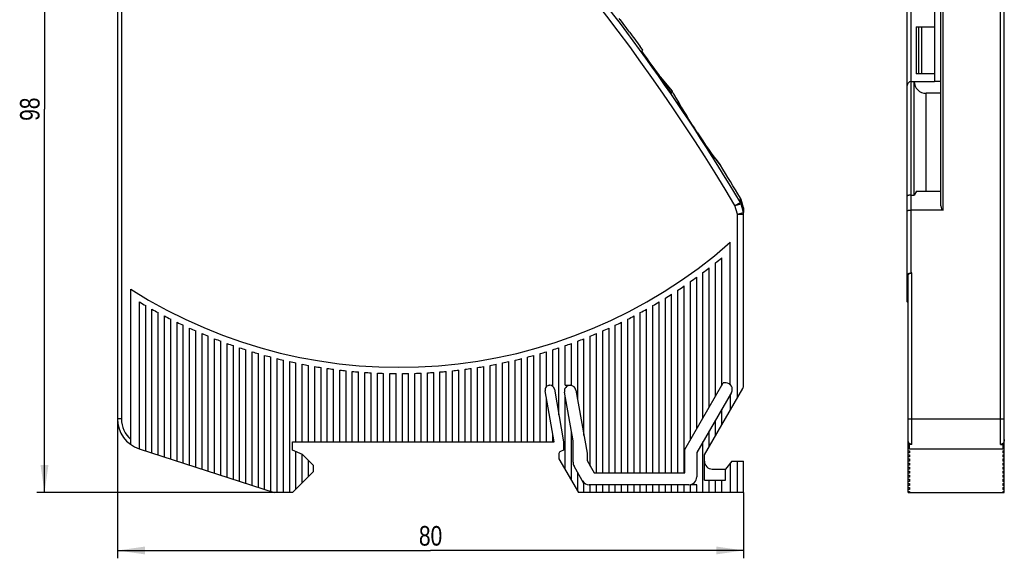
# Model space of a CAD drawing. Header units: millimetres. Extents: x 0 to 420, y 0 to 297.
# Tile 10 of 22: x 166 to 292, y 150 to 219. Entities that reach past the tile are written whole.
import ezdxf

# ---------------------------------------------------------------- set-up
doc = ezdxf.new("R2010")
doc.units = ezdxf.units.MM
doc.header["$LTSCALE"] = 23.1
doc.layers.get('0').update_dxf_attribs({"linetype": 'CONTINUOUS'})
doc.layers.add('T-EM12-T00-000_DXF_DIMENSION', color=7, linetype='CONTINUOUS')
doc.layers.add('T-EM12-T00-0DXF_CONTINUOUS_LINE', color=7, linetype='CONTINUOUS')
doc.styles.get("Standard").update_dxf_attribs({"font": 'txt', "width": 0.8})
doc.dimstyles.new('DIMSTYLE_1', dxfattribs={"dimtxt": 2.5, "dimasz": 3.5, "dimexe": 1, "dimexo": 0, "dimtad": 1, "dimdec": 3, "dimdsep": 46, "dimtxsty": 'Standard', "dimblk": '_FILLED', "dimblk1": '_FILLED', "dimblk2": '_FILLED', "dimcen": 0.09, "dimclrt": 5, "dimadec": 0, "dimazin": 0, "dimtp": 0.3, "dimtm": 0.3, "dimtfac": 1, "dimtdec": 3, "dimtofl": 0, "dimtmove": 0, "dimatfit": 3, "dimldrblk": '_FILLED', "dimfxl": 1, "dimtolj": 1, "dimarcsym": 0})
doc.dimstyles.new('DIMSTYLE_2', dxfattribs={"dimtxt": 2.5, "dimasz": 3.5, "dimexe": 1, "dimexo": 0, "dimtad": 1, "dimdec": 0, "dimdsep": 46, "dimtxsty": 'Standard', "dimblk": '_FILLED', "dimblk1": '_FILLED', "dimblk2": '_FILLED', "dimcen": 0.09, "dimclrt": 5, "dimadec": 0, "dimazin": 0, "dimtp": 0.3, "dimtm": 0.3, "dimtfac": 1, "dimtdec": 0, "dimtofl": 0, "dimtmove": 0, "dimatfit": 3, "dimldrblk": '_FILLED', "dimfxl": 1, "dimtolj": 1, "dimarcsym": 0})

# ---------------------------------------------------------------- blocks, each defined once
blk = doc.blocks.new('_FILLED')
at = {"color": 0, "linetype": 'ByBlock'}
blk.add_solid([(0, 0), (-1, 0.143), (-1, -0.143)], dxfattribs=at)
blk = doc.blocks.new('*D1')
at = {"layer": 'T-EM12-T00-000_DXF_DIMENSION', "color": 2, "linetype": 'Continuous'}
for p, q in [((178.9, 167.83), (178.9, 150.03)), ((258.9, 158.43), (258.9, 150.03)), ((178.9, 151.03), (218.9, 151.03)), ((258.9, 151.03), (218.9, 151.03))]:
    blk.add_line(p, q, dxfattribs=at)
at = {"layer": 'T-EM12-T00-000_DXF_DIMENSION', "color": 2, "linetype": 'Continuous', "xscale": 3.5, "yscale": 3.5, "zscale": 3.5, "rotation": 180}
blk.add_blockref('_FILLED', (178.9, 151.03), dxfattribs=at)
at = {"layer": 'T-EM12-T00-000_DXF_DIMENSION', "color": 2, "linetype": 'Continuous', "xscale": 3.5, "yscale": 3.5, "zscale": 3.5}
blk.add_blockref('_FILLED', (258.9, 151.03), dxfattribs=at)
at = {"layer": 'T-EM12-T00-000_DXF_DIMENSION', "color": 5, "linetype": 'Continuous', "insert": (218.9, 154.15), "char_height": 2.5, "width": 5.8929, "attachment_point": 2, "line_spacing_factor": 0.9}
blk.add_mtext('80', dxfattribs=at)
blk = doc.blocks.new('*D2')
at = {"layer": 'T-EM12-T00-000_DXF_DIMENSION', "color": 2, "linetype": 'Continuous'}
for p, q in [((206.84, 256.38), (168.57, 256.38)), ((169.57, 256.38), (169.57, 207.4)), ((169.57, 158.43), (169.57, 207.4)), ((199.3, 158.43), (168.57, 158.43))]:
    blk.add_line(p, q, dxfattribs=at)
at = {"layer": 'T-EM12-T00-000_DXF_DIMENSION', "color": 2, "linetype": 'Continuous', "xscale": 3.5, "yscale": 3.5, "zscale": 3.5}
for p, rotation in [((169.57, 256.38), 90), ((169.57, 158.43), 270)]:
    blk.add_blockref('_FILLED', p, dxfattribs=dict(at, rotation=rotation))
at = {"layer": 'T-EM12-T00-000_DXF_DIMENSION', "color": 5, "linetype": 'Continuous', "insert": (166.44, 207.4), "char_height": 2.5, "width": 5.8929, "attachment_point": 2, "rotation": 90, "line_spacing_factor": 0.9}
blk.add_mtext('98', dxfattribs=at)

msp = doc.modelspace()

# ---------------------------------------------------------------- linework, layer by layer
at = {"layer": 'T-EM12-T00-0DXF_CONTINUOUS_LINE', "color": 7, "linetype": 'Continuous'}
for p, q in [((292.2087, 158.4264), (292.2087, 255.2814)), ((279.8087, 182.8005), (279.8087, 253.7557)), ((284.1087, 195.0408), (284.1087, 252.8034)), ((283.3087, 251.4264), (283.3087, 210.9264)), ((178.9007, 233.6604), (178.9007, 167.8326)), ((243.1441, 218.8206), (243.0178, 218.9696)), ((244.319, 217.2584), (243.1547, 218.8075)), ((280.9587, 217.9264), (280.9587, 211.9264)), ((280.9587, 217.9264), (283.3087, 217.9264)), ((281.2587, 217.9264), (281.2587, 211.9264)), ((281.6087, 217.9264), (281.6087, 211.9264)), ((281.6087, 217.6764), (281.6355, 217.6764)), ((281.6355, 217.6764), (281.6355, 212.1764)), ((246.0127, 214.9592), (245.6878, 215.4045)), ((246.0127, 214.9592), (245.877, 214.8453)), ((248.232, 211.5519), (249.7803, 209.7066)), ((283.3087, 211.9264), (280.9587, 211.9264)), ((281.6087, 212.1764), (281.6355, 212.1764)), ((280.3087, 210.9264), (283.3087, 210.9264)), ((280.7087, 196.4264), (280.7087, 210.9264)), ((249.494, 210.0479), (249.4955, 210.0492)), ((249.6134, 209.5666), (249.7803, 209.7066)), ((249.6142, 209.5654), (249.7812, 209.7056)), ((249.7016, 209.4389), (249.7856, 209.5093)), ((249.7856, 209.5093), (249.7043, 209.641)), ((249.7853, 209.7007), (249.7537, 209.6743)), ((249.7862, 209.6996), (249.7545, 209.6731)), ((249.7812, 209.7056), (249.7862, 209.6996)), ((249.9888, 209.3283), (249.9836, 209.3379)), ((250.0305, 209.2525), (249.9888, 209.3283)), ((250.1406, 209.0532), (250.0305, 209.2525)), ((250.2372, 208.8797), (250.1406, 209.0532)), ((250.3561, 208.6677), (250.2372, 208.8797)), ((282.2087, 196.9264), (282.2087, 209.4264)), ((284.1087, 209.4264), (282.2087, 209.4264)), ((250.4475, 208.5061), (250.3561, 208.6677)), ((250.5483, 208.329), (250.4475, 208.5061)), ((250.6582, 208.1374), (250.5483, 208.329)), ((250.777, 207.9321), (250.6582, 208.1374)), ((250.9041, 207.7142), (250.777, 207.9321)), ((251.0393, 207.4846), (250.9041, 207.7142)), ((251.1819, 207.2447), (251.0393, 207.4846)), ((251.3315, 206.9955), (251.1819, 207.2447)), ((254.7246, 201.8622), (254.5674, 202.0801)), ((254.8751, 201.6556), (254.7246, 201.8622)), ((255.018, 201.4609), (254.8751, 201.6556)), ((255.1526, 201.2789), (255.018, 201.4609)), ((255.2782, 201.1104), (255.1526, 201.2789)), ((255.3942, 200.956), (255.2782, 201.1104)), ((255.4997, 200.8162), (255.3942, 200.956)), ((255.6374, 200.6351), (255.4997, 200.8162)), ((255.7797, 200.4494), (255.6374, 200.6351)), ((255.9133, 200.2763), (255.7797, 200.4494)), ((280.3087, 196.4264), (280.7087, 196.4264)), ((280.9974, 196.9264), (280.7087, 196.4264)), ((280.9974, 196.9264), (284.1087, 196.9264)), ((258.4931, 196.0486), (258.5088, 196.0211)), ((258.872, 194.7805), (258.5773, 195.8513)), ((258.9007, 172.1408), (258.9007, 194.5683)), ((284.4087, 194.5211), (280.3087, 194.5211)), ((257.2007, 172.2058), (257.2007, 190.3982)), ((255.3007, 170.691), (255.3007, 187.762)), ((256.1007, 172.0767), (256.1007, 188.4104)), ((253.7007, 167.9197), (253.7007, 186.5265)), ((254.5007, 169.3054), (254.5007, 187.1343)), ((280.4087, 186.4818), (280.3087, 186.4818)), ((252.1007, 165.1485), (252.1007, 185.3679)), ((252.9007, 166.5341), (252.9007, 185.9379)), ((279.9087, 158.4264), (279.9087, 186.1388)), ((180.6007, 164.56), (180.6007, 184.3939)), ((249.7007, 160.9264), (249.7007, 183.7638)), ((250.5007, 160.9264), (250.5007, 184.2814)), ((251.3007, 160.9264), (251.3007, 184.816)), ((181.7007, 164.0166), (181.7007, 182.7775)), ((248.1007, 160.9264), (248.1007, 182.7775)), ((248.9007, 160.9264), (248.9007, 183.2626)), ((182.5007, 163.7567), (182.5007, 182.308)), ((183.3007, 163.4968), (183.3007, 181.8536)), ((184.1007, 163.2368), (184.1007, 181.4141)), ((245.7007, 160.9264), (245.7007, 181.4141)), ((246.5007, 160.9264), (246.5007, 181.8536)), ((247.3007, 160.9264), (247.3007, 182.308)), ((184.9007, 162.9769), (184.9007, 180.9891)), ((185.7007, 162.7169), (185.7007, 180.5783)), ((186.5007, 162.457), (186.5007, 180.1814)), ((243.3007, 160.9264), (243.3007, 180.1814)), ((244.1007, 160.9264), (244.1007, 180.5783)), ((244.9007, 160.9264), (244.9007, 180.9891)), ((187.3007, 162.1971), (187.3007, 179.7981)), ((188.1007, 161.9371), (188.1007, 179.4281)), ((188.9007, 161.6772), (188.9007, 179.0712)), ((189.7007, 161.4173), (189.7007, 178.7272)), ((240.1007, 160.9264), (240.1007, 178.7272)), ((240.9007, 160.9264), (240.9007, 179.0712)), ((241.7007, 160.9264), (241.7007, 179.4281)), ((242.5007, 160.9264), (242.5007, 179.7981)), ((190.5007, 161.1573), (190.5007, 178.3957)), ((191.3007, 160.8974), (191.3007, 178.0768)), ((192.1007, 160.6375), (192.1007, 177.77)), ((192.9007, 160.3775), (192.9007, 177.4753)), ((236.9007, 172.1264), (236.9007, 177.4753)), ((237.7007, 170.2668), (237.7007, 177.77)), ((238.5007, 165.7297), (238.5007, 178.0768)), ((239.3007, 161.8179), (239.3007, 178.3957)), ((193.7007, 160.1176), (193.7007, 177.1924)), ((194.5007, 159.8577), (194.5007, 176.9213)), ((195.3007, 159.5977), (195.3007, 176.6617)), ((196.1007, 159.3378), (196.1007, 176.4135)), ((196.9007, 159.0778), (196.9007, 176.1766)), ((232.9007, 164.9264), (232.9007, 176.1766)), ((233.7007, 171.9557), (233.7007, 176.4135)), ((234.5007, 172.0002), (234.5007, 176.6617)), ((235.3007, 168.3292), (235.3007, 176.9213)), ((236.1007, 172.1264), (236.1007, 177.1924)), ((197.7007, 158.8179), (197.7007, 175.9508)), ((198.5007, 158.558), (198.5007, 175.7361)), ((199.3007, 158.4264), (199.3007, 175.5322)), ((200.1007, 158.4264), (200.1007, 175.3392)), ((200.9007, 158.4264), (200.9007, 175.1568)), ((201.7007, 164.9264), (201.7007, 174.9851)), ((228.1007, 164.9264), (228.1007, 174.9851)), ((228.9007, 164.9264), (228.9007, 175.1568)), ((229.7007, 164.9264), (229.7007, 175.3392)), ((230.5007, 164.9264), (230.5007, 175.5322)), ((231.3007, 164.9264), (231.3007, 175.7361)), ((232.1007, 164.9264), (232.1007, 175.9508)), ((202.5007, 164.9264), (202.5007, 174.8239)), ((203.3007, 164.9264), (203.3007, 174.6731)), ((204.1007, 164.9264), (204.1007, 174.5327)), ((204.9007, 164.9264), (204.9007, 174.4027)), ((205.7007, 164.9264), (205.7007, 174.2828)), ((206.5007, 164.9264), (206.5007, 174.1732)), ((207.3007, 164.9264), (207.3007, 174.0736)), ((208.1007, 164.9264), (208.1007, 173.9842)), ((208.9007, 164.9264), (208.9007, 173.9048)), ((209.7007, 164.9264), (209.7007, 173.8354)), ((210.5007, 164.9264), (210.5007, 173.776)), ((211.3007, 164.9264), (211.3007, 173.7265)), ((212.1007, 164.9264), (212.1007, 173.6869)), ((212.9007, 164.9264), (212.9007, 173.6573)), ((213.7007, 164.9264), (213.7007, 173.6375)), ((214.5007, 164.9264), (214.5007, 173.6276)), ((215.3007, 164.9264), (215.3007, 173.6276)), ((216.1007, 164.9264), (216.1007, 173.6375)), ((216.9007, 164.9264), (216.9007, 173.6573)), ((217.7007, 164.9264), (217.7007, 173.6869)), ((218.5007, 164.9264), (218.5007, 173.7265)), ((219.3007, 164.9264), (219.3007, 173.776)), ((220.1007, 164.9264), (220.1007, 173.8354)), ((220.9007, 164.9264), (220.9007, 173.9048)), ((221.7007, 164.9264), (221.7007, 173.9842)), ((222.5007, 164.9264), (222.5007, 174.0736)), ((223.3007, 164.9264), (223.3007, 174.1732)), ((224.1007, 164.9264), (224.1007, 174.2828)), ((224.9007, 164.9264), (224.9007, 174.4027)), ((225.7007, 164.9264), (225.7007, 174.5327)), ((226.5007, 164.9264), (226.5007, 174.6731)), ((227.3007, 164.9264), (227.3007, 174.8239)), ((251.4007, 163.936), (256.3026, 172.4264)), ((256.649, 172.4264), (256.3026, 172.4264)), ((234.6822, 164.9264), (233.5347, 171.4339)), ((234.1157, 172.1264), (234.1361, 172.1264)), ((234.7171, 171.6389), (235.9007, 164.9264)), ((237.1007, 165.0314), (236.0028, 171.2579)), ((236.1007, 172.1264), (236.9007, 172.1264)), ((237.4806, 171.5149), (238.9007, 163.4612)), ((257.3418, 171.2264), (252.9007, 163.5341)), ((253.9007, 163.2661), (258.7935, 171.7408)), ((233.7007, 164.9264), (233.7007, 170.4927)), ((236.1007, 161.3605), (236.1007, 170.7027)), ((257.2007, 170.9819), (257.2007, 168.9819)), ((256.1007, 167.0767), (256.1007, 169.0767)), ((255.3007, 165.691), (255.3007, 167.691)), ((236.9007, 159.9749), (236.9007, 166.1656)), ((254.5007, 164.3054), (254.5007, 166.3054)), ((201.2507, 164.9264), (234.6822, 164.9264)), ((201.2507, 163.8264), (201.2507, 164.9264)), ((234.5007, 164.9264), (234.5007, 165.9557)), ((235.9007, 164.9264), (235.9007, 163.8264)), ((237.1007, 162.2964), (237.1007, 165.0314)), ((253.7007, 158.4264), (253.7007, 164.9197)), ((181.6646, 164.0283), (198.9056, 158.4264)), ((202.5507, 163.3012), (201.2507, 163.8264)), ((201.7007, 158.8764), (201.7007, 163.6446)), ((235.9007, 163.8264), (235.4981, 163.6799)), ((251.4007, 160.9264), (251.4007, 163.936)), ((280.1087, 164.0166), (279.9087, 164.0166)), ((279.9087, 163.7567), (280.1087, 163.7567)), ((280.1087, 164.0166), (280.1087, 164.683)), ((280.4087, 164.56), (280.1087, 164.56)), ((280.1087, 163.7567), (280.1087, 163.4968)), ((291.7087, 164.56), (292.0087, 164.56)), ((292.0087, 164.683), (292.0087, 164.0166)), ((292.2087, 164.0166), (292.0087, 164.0166)), ((292.0087, 163.7567), (292.2087, 163.7567)), ((292.0087, 163.7567), (292.0087, 163.4968)), ((202.5007, 159.6764), (202.5007, 163.3214)), ((203.9507, 161.9012), (202.5507, 163.3012)), ((203.3007, 160.4764), (203.3007, 162.5512)), ((235.3007, 163.398), (235.3007, 162.7461)), ((235.3007, 162.7461), (237.7947, 158.4264)), ((238.9007, 163.4612), (238.9007, 162.5108)), ((238.9007, 162.5108), (239.8154, 160.9264)), ((252.9007, 163.5341), (252.9007, 160.4264)), ((253.9007, 160.0264), (253.9007, 163.2661)), ((257.4007, 162.4264), (256.6007, 161.4264)), ((257.4007, 162.4264), (258.9007, 162.4264)), ((258.9007, 158.4264), (258.9007, 162.4264)), ((280.1087, 163.4968), (279.9087, 163.4968)), ((279.9087, 163.2368), (280.1087, 163.2368)), ((280.1087, 162.9769), (279.9087, 162.9769)), ((279.9087, 162.7169), (280.1087, 162.7169)), ((280.1087, 162.457), (279.9087, 162.457)), ((280.1087, 163.2368), (280.1087, 162.9769)), ((280.1087, 162.7169), (280.1087, 162.457)), ((292.2087, 163.4968), (292.0087, 163.4968)), ((292.0087, 163.2368), (292.2087, 163.2368)), ((292.0087, 163.2368), (292.0087, 162.9769)), ((292.2087, 162.9769), (292.0087, 162.9769)), ((292.0087, 162.7169), (292.2087, 162.7169)), ((292.0087, 162.7169), (292.0087, 162.457)), ((292.2087, 162.457), (292.0087, 162.457)), ((201.2507, 158.4264), (203.9507, 161.1264)), ((203.9507, 161.1264), (203.9507, 161.9012)), ((238.5007, 159.6036), (237.2346, 161.7964)), ((254.9007, 161.4264), (256.6007, 161.4264)), ((256.6007, 160.0264), (256.6007, 161.4264)), ((257.2007, 162.1764), (257.2007, 158.4264)), ((279.9087, 162.1971), (280.1087, 162.1971)), ((280.1087, 161.9371), (279.9087, 161.9371)), ((279.9087, 161.6772), (280.1087, 161.6772)), ((280.1087, 161.4173), (279.9087, 161.4173)), ((279.9087, 161.1573), (280.1087, 161.1573)), ((280.1087, 162.1971), (280.1087, 161.9371)), ((280.1087, 161.6772), (280.1087, 161.4173)), ((280.1087, 161.1573), (280.1087, 160.8974)), ((292.0087, 162.1971), (292.2087, 162.1971)), ((292.0087, 162.1971), (292.0087, 161.9371)), ((292.2087, 161.9371), (292.0087, 161.9371)), ((292.0087, 161.6772), (292.2087, 161.6772)), ((292.0087, 161.6772), (292.0087, 161.4173)), ((292.2087, 161.4173), (292.0087, 161.4173)), ((292.0087, 161.1573), (292.2087, 161.1573)), ((292.0087, 161.1573), (292.0087, 160.8974)), ((237.7007, 158.5892), (237.7007, 160.9892)), ((239.8154, 160.9264), (251.4007, 160.9264)), ((253.9007, 160.0264), (256.6007, 160.0264)), ((254.5007, 158.4264), (254.5007, 160.0264)), ((255.3007, 158.4264), (255.3007, 160.0264)), ((256.1007, 158.4264), (256.1007, 160.0264)), ((280.1087, 160.8974), (279.9087, 160.8974)), ((279.9087, 160.6375), (280.1087, 160.6375)), ((280.1087, 160.3775), (279.9087, 160.3775)), ((279.9087, 160.1176), (280.1087, 160.1176)), ((280.1087, 159.8577), (279.9087, 159.8577)), ((280.1087, 160.6375), (280.1087, 160.3775)), ((280.1087, 160.1176), (280.1087, 159.8577)), ((292.2087, 160.8974), (292.0087, 160.8974)), ((292.0087, 160.6375), (292.2087, 160.6375)), ((292.0087, 160.6375), (292.0087, 160.3775)), ((292.2087, 160.3775), (292.0087, 160.3775)), ((292.0087, 160.1176), (292.2087, 160.1176)), ((292.0087, 160.1176), (292.0087, 159.8577)), ((292.2087, 159.8577), (292.0087, 159.8577)), ((238.5007, 158.4264), (238.5007, 159.6036)), ((251.9007, 159.4264), (239.1803, 159.4264)), ((239.3007, 158.4264), (239.3007, 159.4264)), ((240.1007, 158.4264), (240.1007, 159.4264)), ((240.9007, 158.4264), (240.9007, 159.4264)), ((241.7007, 158.4264), (241.7007, 159.4264)), ((242.5007, 158.4264), (242.5007, 159.4264)), ((243.3007, 158.4264), (243.3007, 159.4264)), ((244.1007, 158.4264), (244.1007, 159.4264)), ((244.9007, 158.4264), (244.9007, 159.4264)), ((245.7007, 158.4264), (245.7007, 159.4264)), ((246.5007, 158.4264), (246.5007, 159.4264)), ((247.3007, 158.4264), (247.3007, 159.4264)), ((248.1007, 158.4264), (248.1007, 159.4264)), ((248.9007, 158.4264), (248.9007, 159.4264)), ((249.7007, 158.4264), (249.7007, 159.4264)), ((250.5007, 158.4264), (250.5007, 159.4264)), ((251.3007, 158.4264), (251.3007, 159.4264)), ((252.9007, 159.4264), (252.1007, 159.4264)), ((252.1007, 158.4264), (252.1007, 159.4264)), ((252.9007, 158.4264), (252.9007, 159.4264)), ((279.9087, 159.5977), (280.1087, 159.5977)), ((280.1087, 159.3378), (279.9087, 159.3378)), ((279.9087, 159.0778), (280.1087, 159.0778)), ((280.1087, 158.8179), (279.9087, 158.8179)), ((279.9087, 158.558), (280.1087, 158.558)), ((280.1087, 159.5977), (280.1087, 159.3378)), ((280.1087, 159.0778), (280.1087, 158.8179)), ((280.1087, 158.558), (280.1087, 158.4264)), ((292.0087, 159.5977), (292.2087, 159.5977)), ((292.0087, 159.5977), (292.0087, 159.3378)), ((292.2087, 159.3378), (292.0087, 159.3378)), ((292.0087, 159.0778), (292.2087, 159.0778)), ((292.0087, 159.0778), (292.0087, 158.8179)), ((292.2087, 158.8179), (292.0087, 158.8179)), ((292.0087, 158.558), (292.2087, 158.558)), ((292.0087, 158.558), (292.0087, 158.4264)), ((201.2507, 158.4264), (198.9056, 158.4264)), ((258.9007, 158.4264), (237.7947, 158.4264)), ((279.9087, 158.4264), (292.2087, 158.4264))]:
    msp.add_line(p, q, dxfattribs=at)
at = {"layer": 'T-EM12-T00-0DXF_CONTINUOUS_LINE', "color": 9, "linetype": 'Continuous'}
for p, q in [((284.4087, 194.5211), (284.4087, 252.2948)), ((280.3087, 186.4818), (280.3087, 250.9264)), ((291.7087, 164.56), (291.7087, 250.4604)), ((179.4007, 234.0264), (179.4007, 167.8326)), ((243.1426, 218.8217), (243.1332, 218.8327)), ((243.1547, 218.8075), (243.1426, 218.8217)), ((284.1087, 210.9264), (283.3087, 210.9264)), ((249.9887, 209.3254), (249.9679, 209.3634)), ((252.6023, 204.9738), (252.6036, 204.9747)), ((252.9888, 204.3832), (252.9901, 204.3841)), ((255.924, 200.2599), (255.904, 200.2858)), ((255.9307, 200.2513), (255.924, 200.2599)), ((257.7975, 195.0826), (258.4813, 195.4885)), ((257.7975, 195.0826), (258.5679, 195.2929)), ((258.1007, 193.9721), (257.7975, 195.0826)), ((258.4813, 195.4885), (258.4931, 196.0486)), ((258.5679, 195.2929), (258.5773, 195.8513)), ((258.8711, 194.1825), (258.5679, 195.2929)), ((258.1007, 193.9721), (258.8711, 194.1825)), ((258.1007, 193.9721), (258.9007, 193.9721)), ((258.1007, 170.5408), (258.1007, 193.9721)), ((258.872, 194.7805), (258.8711, 194.1825)), ((280.4087, 164.56), (280.4087, 186.4818)), ((179.4007, 167.8326), (178.9007, 167.8326)), ((279.9087, 167.8326), (292.2087, 167.8326)), ((280.1087, 164.0283), (292.0087, 164.0283)), ((258.1007, 158.4264), (258.1007, 162.4264))]:
    msp.add_line(p, q, dxfattribs=at)
at = {"layer": 'T-EM12-T00-0DXF_CONTINUOUS_LINE', "color": 7, "linetype": 'Continuous'}
for points in [[(252.5218, 205.0997), (252.4313, 205.2387), (252.3413, 205.3778), (252.2518, 205.5169), (252.163, 205.6557), (252.075, 205.7941), (251.9878, 205.9319), (251.9015, 206.0691), (251.8163, 206.2053), (251.7322, 206.3405), (251.6493, 206.4746), (251.5677, 206.6072), (251.4875, 206.7384), (251.4088, 206.8679), (251.3315, 206.9955)], [(254.5674, 202.0801), (254.4043, 202.3084), (254.3207, 202.4262), (254.2359, 202.5462), (254.1501, 202.6684), (254.0633, 202.7927), (253.9756, 202.9188), (253.8871, 203.0468), (253.7979, 203.1764), (253.7082, 203.3076), (253.618, 203.4402), (253.5274, 203.5741), (253.4365, 203.7091), (253.3455, 203.8452), (253.2544, 203.9821), (253.1634, 204.1198), (253.0724, 204.2581), (252.5218, 205.0997)], [(258.5773, 195.8513), (258.5698, 195.8769), (258.5564, 195.9163), (258.541, 195.9548), (258.5236, 195.9926), (258.5088, 196.0211)]]:
    msp.add_lwpolyline(points, dxfattribs=at)
at = {"layer": 'T-EM12-T00-0DXF_CONTINUOUS_LINE', "color": 9, "linetype": 'Continuous'}
for centre, radius, start, end in [((45.7801, 69.2375), 246.553, 30.691697, 48.807693), ((45.7801, 69.2375), 247.3483, 30.691696, 40.892812), ((306.4951, 240.304), 64.4411, 208.733024, 213.247449), ((45.7801, 69.2375), 247.386, 33.113211, 33.276682), ((304.9121, 238.2398), 61.9862, 213.10633, 217.755726), ((257.8218, 195.0796), 0.7761, 15.958058, 31.803277), ((258.1372, 193.9719), 0.7634, 0.010049, 16.008281), ((182.9007, 167.8326), 3.5, 180, 228.917667)]:
    msp.add_arc(centre, radius, start, end, dxfattribs=at)
at = {"layer": 'T-EM12-T00-0DXF_CONTINUOUS_LINE', "color": 7, "linetype": 'Continuous'}
for centre, radius, start, end in [((242.9156, 218.6263), 0.3, 37.154769, 40.370046), ((295.7427, 253.7927), 63.0805, 215.392112, 216.439326), ((295.5188, 253.6272), 62.8021, 216.43921, 217.489869), ((45.7801, 69.2375), 247.4681, 34.509538, 36.042877), ((280.3087, 210.4264), 0.5, 90, 180), ((45.7801, 69.2375), 247.6448, 34.647967, 34.652908), ((45.7801, 69.2375), 247.6448, 34.460249, 34.549061), ((249.7205, 209.1936), 0.3, 28.736088, 34.460249), ((255.6761, 200.0926), 0.3, 31.940576, 37.768868), ((45.7801, 69.2375), 247.6448, 30.801736, 31.940576), ((257.806, 195.639), 0.8, 15.388339, 28.532736), ((258.1007, 194.5683), 0.8, 0, 15.388339), ((214.9007, 238.4264), 64, 237.592487, 311.371411), ((214.9007, 238.4264), 64.8, 308.569009, 309.479528), ((214.9007, 238.4264), 64.8, 306.781529, 307.669887), ((214.9007, 238.4264), 64.8, 305.034815, 305.903353), ((214.9007, 238.4264), 64.8, 301.647468, 302.482164), ((214.9007, 238.4264), 64.8, 303.324675, 304.175412), ((214.9007, 238.4264), 64.8, 239.179799, 240), ((214.9007, 238.4264), 64.8, 300, 300.820201), ((214.9007, 238.4264), 64.8, 240.813477, 241.620552), ((214.9007, 238.4264), 64.8, 298.379448, 299.186523), ((214.9007, 238.4264), 64.8, 242.421532, 243.216705), ((214.9007, 238.4264), 64.8, 244.006345, 244.790714), ((214.9007, 238.4264), 64.8, 295.209286, 295.993655), ((214.9007, 238.4264), 64.8, 296.783295, 297.578468), ((214.9007, 238.4264), 64.8, 245.57006, 246.34462), ((214.9007, 238.4264), 64.8, 247.11462, 247.880275), ((214.9007, 238.4264), 64.8, 292.119725, 292.88538), ((214.9007, 238.4264), 64.8, 293.65538, 294.42994), ((214.9007, 238.4264), 64.8, 248.641794, 249.399375), ((214.9007, 238.4264), 64.8, 250.15321, 250.903481), ((214.9007, 238.4264), 64.8, 289.096519, 289.84679), ((214.9007, 238.4264), 64.8, 290.600625, 291.358206), ((214.9007, 238.4264), 64.8, 251.650365, 252.394034), ((214.9007, 238.4264), 64.8, 253.134653, 253.87238), ((214.9007, 238.4264), 64.8, 286.12762, 286.865347), ((214.9007, 238.4264), 64.8, 287.605966, 288.349635), ((214.9007, 238.4264), 64.8, 254.60737, 255.339774), ((214.9007, 238.4264), 64.8, 256.069736, 256.797399), ((214.9007, 238.4264), 64.8, 257.5229, 258.246374), ((214.9007, 238.4264), 64.8, 281.753626, 282.4771), ((214.9007, 238.4264), 64.8, 283.202601, 283.930264), ((214.9007, 238.4264), 64.8, 284.660226, 285.39263), ((214.9007, 238.4264), 64.8, 258.967952, 259.687763), ((214.9007, 238.4264), 64.8, 260.405932, 261.122582), ((214.9007, 238.4264), 64.8, 261.837835, 262.551809), ((214.9007, 238.4264), 64.8, 263.264623, 263.97639), ((214.9007, 238.4264), 64.8, 264.687225, 265.397242), ((214.9007, 238.4264), 64.8, 266.10655, 266.815261), ((214.9007, 238.4264), 64.8, 267.523485, 268.231331), ((214.9007, 238.4264), 64.8, 268.938906, 269.64632), ((214.9007, 238.4264), 64.8, 270.35368, 271.061094), ((214.9007, 238.4264), 64.8, 271.768669, 272.476515), ((214.9007, 238.4264), 64.8, 273.184739, 273.89345), ((214.9007, 238.4264), 64.8, 274.602758, 275.312775), ((214.9007, 238.4264), 64.8, 276.02361, 276.735377), ((214.9007, 238.4264), 64.8, 277.448191, 278.162165), ((214.9007, 238.4264), 64.8, 278.877418, 279.594068), ((214.9007, 238.4264), 64.8, 280.312237, 281.032048), ((256.649, 171.6264), 0.8, 330, 90), ((234.1157, 171.5364), 0.59, 90, 190), ((234.1361, 171.5364), 0.59, 10, 90), ((236.7315, 171.3864), 0.74, 90, 190), ((236.7518, 171.3864), 0.74, 10, 90), ((258.1007, 172.1408), 0.8, 330, 360), ((182.9007, 167.8326), 4, 180, 252), ((235.6007, 163.398), 0.3, 110, 180), ((238.1007, 162.2964), 1, 180, 210), ((254.9007, 162.4264), 1, 180, 270), ((239.1803, 160.4264), 1, 210, 270), ((251.9007, 160.4264), 1, 270, 360)]:
    msp.add_arc(centre, radius, start, end, dxfattribs=at)
for centre, major_axis, ratio, start_param, end_param in [((282.2087, 210.9264), (0, 1.5), 1, -4.71238898, -3.14159265), ((284.4087, 195.0408), (0, 0.5196), 0.57735027, 1.57079633, 3.14159265), ((297.1292, 238.4264), (0, 63.2), 0.57735027, -3.63619711, -3.63308596)]:
    msp.add_ellipse(centre, major_axis=major_axis, ratio=ratio, start_param=start_param, end_param=end_param, dxfattribs=at)
for points, knots in [([(280.3087, 196.4264), (280.2439, 196.4264), (280.1496, 196.4217), (280.0308, 196.4048), (279.9559, 196.3885), (279.9021, 196.3714), (279.8669, 196.3556), (279.8463, 196.344), (279.83, 196.3318), (279.818, 196.3192), (279.8105, 196.3061), (279.8087, 196.2968), (279.8087, 196.2924)], [0, 0, 0, 0, 0.36018442, 0.5228463, 0.66606225, 0.78572204, 0.83597071, 0.87969787, 0.91709649, 0.94872132, 0.97570629, 1, 1, 1, 1]), ([(279.8087, 194.3872), (279.8087, 194.3915), (279.8105, 194.4008), (279.818, 194.4139), (279.83, 194.4266), (279.8463, 194.4387), (279.8669, 194.4504), (279.9021, 194.4661), (279.9559, 194.4833), (280.0308, 194.4996), (280.1496, 194.5165), (280.2439, 194.5211), (280.3087, 194.5211)], [0, 0, 0, 0, 0.02429371, 0.05127868, 0.08290351, 0.12030213, 0.16402929, 0.21427796, 0.33393775, 0.4771537, 0.63981558, 1, 1, 1, 1]), ([(279.8087, 186.1388), (279.8087, 186.1593), (279.8144, 186.2015), (279.8397, 186.2625), (279.8816, 186.3201), (279.9398, 186.3727), (280.0138, 186.4181), (280.1355, 186.467), (280.2385, 186.4818), (280.3087, 186.4818)], [0, 0, 0, 0, 0.09241431, 0.18932524, 0.29449647, 0.41090894, 0.54051901, 0.68377447, 1, 1, 1, 1]), ([(279.9087, 186.1388), (279.9087, 186.1593), (279.9144, 186.2015), (279.9397, 186.2625), (279.9816, 186.3201), (280.0398, 186.3727), (280.1138, 186.4181), (280.2355, 186.467), (280.3385, 186.4818), (280.4087, 186.4818)], [0, 0, 0, 0, 0.09241431, 0.18932524, 0.29449646, 0.41090894, 0.54051901, 0.68377446, 1, 1, 1, 1]), ([(280.1087, 164.683), (280.0743, 164.7149), (280.0141, 164.7885), (279.952, 164.9161), (279.9162, 165.0532), (279.9087, 165.1474), (279.9087, 165.1944)], [0, 0, 0, 0, 0.24979611, 0.49976744, 0.74984921, 1, 1, 1, 1]), ([(292.2087, 165.1944), (292.2087, 165.1474), (292.2012, 165.0532), (292.1654, 164.9161), (292.1033, 164.7885), (292.0431, 164.7149), (292.0087, 164.683)], [0, 0, 0, 0, 0.25015079, 0.50023256, 0.75020389, 1, 1, 1, 1]), ([(280.4087, 164.56), (280.3811, 164.56), (280.3257, 164.5656), (280.246, 164.5904), (280.1726, 164.6297), (280.1289, 164.6642), (280.1087, 164.683)], [0, 0, 0, 0, 0.24994776, 0.49991941, 0.74993287, 1, 1, 1, 1]), ([(292.0087, 164.683), (291.9884, 164.6642), (291.9448, 164.6297), (291.8713, 164.5904), (291.7917, 164.5656), (291.7363, 164.56), (291.7087, 164.56)], [0, 0, 0, 0, 0.25006713, 0.50008059, 0.75005224, 1, 1, 1, 1])]:
    msp.add_open_spline(points, degree=3, knots=knots, dxfattribs=at)

# ---------------------------------------------------------------- dimensions: what is measured, and where the dimension line sits
at = {"layer": 'T-EM12-T00-000_DXF_DIMENSION', "color": 2, "linetype": 'Continuous'}
dim = msp.add_linear_dim(base=(169.5693, 256.3751), p1=(199.3007, 158.4264), p2=(206.8377, 256.3751), angle=90, dimstyle='DIMSTYLE_2', dxfattribs=at)
dim.commit()
dim.dimension.update_dxf_attribs({"geometry": '*D2', "text_midpoint": (169.5693, 207.0436), "dimtype": 160})
dim = msp.add_linear_dim(base=(258.9007, 151.0286), p1=(178.9007, 167.8326), p2=(258.9007, 158.4264), dimstyle='DIMSTYLE_1', dxfattribs=at)
dim.commit()
dim.dimension.update_dxf_attribs({"geometry": '*D1', "text_midpoint": (218.5435, 151.0286), "dimtype": 160})

doc.saveas('drawing.dxf')
